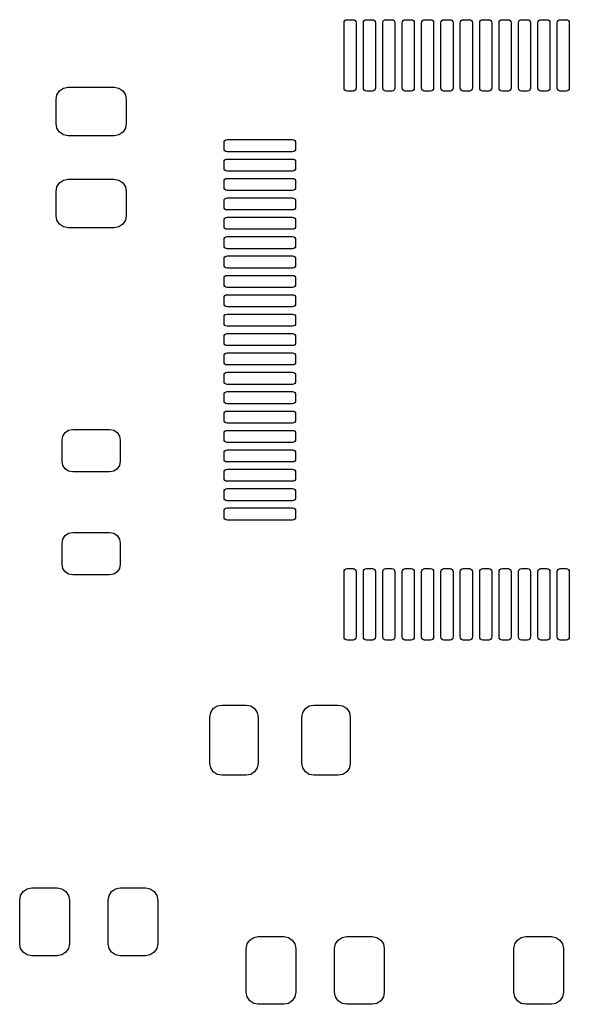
# Model space of a CAD drawing. Extents: x 44 to 145, y -86 to -26.
# Tile 3 of 10: x 84 to 96, y -83 to -63. Entities that reach past the tile are written whole.
import ezdxf

# ---------------------------------------------------------------- set-up
doc = ezdxf.new("R2010")
doc.units = 0
doc.layers.add('BLACK', color=7, linetype='CONTINUOUS')

msp = doc.modelspace()

# ---------------------------------------------------------------- linework, layer by layer
at = {"layer": 'BLACK', "linetype": 'CONTINUOUS'}
for p, q in [((91.071, -63.195651), (91.075758, -63.171733)), ((91.075758, -63.171733), (91.089306, -63.151457)), ((91.089306, -63.151457), (91.109582, -63.137909)), ((91.109582, -63.137909), (91.1335, -63.133151)), ((91.1335, -63.133151), (91.2585, -63.133151)), ((91.2585, -63.133151), (91.282418, -63.137909)), ((91.282418, -63.137909), (91.302694, -63.151457)), ((91.302694, -63.151457), (91.316242, -63.171733)), ((91.316242, -63.171733), (91.321, -63.195651)), ((91.471, -63.195651), (91.475758, -63.171733)), ((91.475758, -63.171733), (91.489306, -63.151457)), ((91.489306, -63.151457), (91.509582, -63.137909)), ((91.509582, -63.137909), (91.5335, -63.133151)), ((91.5335, -63.133151), (91.6585, -63.133151)), ((91.6585, -63.133151), (91.682418, -63.137909)), ((91.682418, -63.137909), (91.702694, -63.151457)), ((91.702694, -63.151457), (91.716242, -63.171733)), ((91.716242, -63.171733), (91.721, -63.195651)), ((91.871, -63.195651), (91.875758, -63.171733)), ((91.875758, -63.171733), (91.889306, -63.151457)), ((91.889306, -63.151457), (91.909582, -63.137909)), ((91.909582, -63.137909), (91.9335, -63.133151)), ((91.9335, -63.133151), (92.0585, -63.133151)), ((92.0585, -63.133151), (92.082418, -63.137909)), ((92.082418, -63.137909), (92.102694, -63.151457)), ((92.102694, -63.151457), (92.116242, -63.171733)), ((92.116242, -63.171733), (92.121, -63.195651)), ((92.271, -63.195651), (92.275758, -63.171733)), ((92.275758, -63.171733), (92.289306, -63.151457)), ((92.289306, -63.151457), (92.309582, -63.137909)), ((92.309582, -63.137909), (92.3335, -63.133151)), ((92.3335, -63.133151), (92.4585, -63.133151)), ((92.4585, -63.133151), (92.482418, -63.137909)), ((92.482418, -63.137909), (92.502694, -63.151457)), ((92.502694, -63.151457), (92.516242, -63.171733)), ((92.516242, -63.171733), (92.521, -63.195651)), ((92.671, -63.195651), (92.675758, -63.171733)), ((92.675758, -63.171733), (92.689306, -63.151457)), ((92.689306, -63.151457), (92.709582, -63.137909)), ((92.709582, -63.137909), (92.7335, -63.133151)), ((92.7335, -63.133151), (92.8585, -63.133151)), ((92.8585, -63.133151), (92.882418, -63.137909)), ((92.882418, -63.137909), (92.902694, -63.151457)), ((92.902694, -63.151457), (92.916242, -63.171733)), ((92.916242, -63.171733), (92.921, -63.195651)), ((93.071, -63.195651), (93.075758, -63.171733)), ((93.075758, -63.171733), (93.089306, -63.151457)), ((93.089306, -63.151457), (93.109582, -63.137909)), ((93.109582, -63.137909), (93.1335, -63.133151)), ((93.1335, -63.133151), (93.2585, -63.133151)), ((93.2585, -63.133151), (93.282418, -63.137909)), ((93.282418, -63.137909), (93.302694, -63.151457)), ((93.302694, -63.151457), (93.316242, -63.171733)), ((93.316242, -63.171733), (93.321, -63.195651)), ((93.471, -63.195651), (93.475758, -63.171733)), ((93.475758, -63.171733), (93.489306, -63.151457)), ((93.489306, -63.151457), (93.509582, -63.137909)), ((93.509582, -63.137909), (93.5335, -63.133151)), ((93.5335, -63.133151), (93.6585, -63.133151)), ((93.6585, -63.133151), (93.682418, -63.137909)), ((93.682418, -63.137909), (93.702694, -63.151457)), ((93.702694, -63.151457), (93.716242, -63.171733)), ((93.716242, -63.171733), (93.721, -63.195651)), ((93.871, -63.195651), (93.875758, -63.171733)), ((93.875758, -63.171733), (93.889306, -63.151457)), ((93.889306, -63.151457), (93.909582, -63.137909)), ((93.909582, -63.137909), (93.9335, -63.133151)), ((93.9335, -63.133151), (94.0585, -63.133151)), ((94.0585, -63.133151), (94.082418, -63.137909)), ((94.082418, -63.137909), (94.102694, -63.151457)), ((94.102694, -63.151457), (94.116242, -63.171733)), ((94.116242, -63.171733), (94.121, -63.195651)), ((94.271, -63.195651), (94.275758, -63.171733)), ((94.275758, -63.171733), (94.289306, -63.151457)), ((94.289306, -63.151457), (94.309582, -63.137909)), ((94.309582, -63.137909), (94.3335, -63.133151)), ((94.3335, -63.133151), (94.4585, -63.133151)), ((94.4585, -63.133151), (94.482418, -63.137909)), ((94.482418, -63.137909), (94.502694, -63.151457)), ((94.502694, -63.151457), (94.516242, -63.171733)), ((94.516242, -63.171733), (94.521, -63.195651)), ((94.671, -63.195651), (94.675758, -63.171733)), ((94.675758, -63.171733), (94.689306, -63.151457)), ((94.689306, -63.151457), (94.709582, -63.137909)), ((94.709582, -63.137909), (94.7335, -63.133151)), ((94.7335, -63.133151), (94.8585, -63.133151)), ((94.8585, -63.133151), (94.882418, -63.137909)), ((94.882418, -63.137909), (94.902694, -63.151457)), ((94.902694, -63.151457), (94.916242, -63.171733)), ((94.916242, -63.171733), (94.921, -63.195651)), ((95.071, -63.195651), (95.075758, -63.171733)), ((95.075758, -63.171733), (95.089306, -63.151457)), ((95.089306, -63.151457), (95.109582, -63.137909)), ((95.109582, -63.137909), (95.1335, -63.133151)), ((95.1335, -63.133151), (95.2585, -63.133151)), ((95.2585, -63.133151), (95.282418, -63.137909)), ((95.282418, -63.137909), (95.302694, -63.151457)), ((95.302694, -63.151457), (95.316242, -63.171733)), ((95.316242, -63.171733), (95.321, -63.195651)), ((95.471, -63.195651), (95.475758, -63.171733)), ((95.475758, -63.171733), (95.489306, -63.151457)), ((95.489306, -63.151457), (95.509582, -63.137909)), ((95.509582, -63.137909), (95.5335, -63.133151)), ((95.5335, -63.133151), (95.6585, -63.133151)), ((95.6585, -63.133151), (95.682418, -63.137909)), ((95.682418, -63.137909), (95.702694, -63.151457)), ((95.702694, -63.151457), (95.716242, -63.171733)), ((95.716242, -63.171733), (95.721, -63.195651)), ((91.071, -64.545651), (91.071, -63.195651)), ((91.321, -63.195651), (91.321, -64.545651)), ((91.471, -64.545651), (91.471, -63.195651)), ((91.721, -63.195651), (91.721, -64.545651)), ((91.871, -64.545651), (91.871, -63.195651)), ((92.121, -63.195651), (92.121, -64.545651)), ((92.271, -64.545651), (92.271, -63.195651)), ((92.521, -63.195651), (92.521, -64.545651)), ((92.671, -64.545651), (92.671, -63.195651)), ((92.921, -63.195651), (92.921, -64.545651)), ((93.071, -64.545651), (93.071, -63.195651)), ((93.321, -63.195651), (93.321, -64.545651)), ((93.471, -64.545651), (93.471, -63.195651)), ((93.721, -63.195651), (93.721, -64.545651)), ((93.871, -64.545651), (93.871, -63.195651)), ((94.121, -63.195651), (94.121, -64.545651)), ((94.271, -64.545651), (94.271, -63.195651)), ((94.521, -63.195651), (94.521, -64.545651)), ((94.671, -64.545651), (94.671, -63.195651)), ((94.921, -63.195651), (94.921, -64.545651)), ((95.071, -64.545651), (95.071, -63.195651)), ((95.321, -63.195651), (95.321, -64.545651)), ((95.471, -64.545651), (95.471, -63.195651)), ((95.721, -63.195651), (95.721, -64.545651)), ((85.14603, -64.68148), (85.200223, -64.600374)), ((85.200223, -64.600374), (85.281329, -64.546181)), ((85.281329, -64.546181), (85.377, -64.527151)), ((85.377, -64.527151), (86.327, -64.527151)), ((86.327, -64.527151), (86.422671, -64.546181)), ((86.422671, -64.546181), (86.503777, -64.600374)), ((86.503777, -64.600374), (86.55797, -64.68148)), ((91.075758, -64.569569), (91.071, -64.545651)), ((91.089306, -64.589845), (91.075758, -64.569569)), ((91.109582, -64.603393), (91.089306, -64.589845)), ((91.1335, -64.608151), (91.109582, -64.603393)), ((91.282418, -64.603393), (91.2585, -64.608151)), ((91.302694, -64.589845), (91.282418, -64.603393)), ((91.316242, -64.569569), (91.302694, -64.589845)), ((91.321, -64.545651), (91.316242, -64.569569)), ((91.475758, -64.569569), (91.471, -64.545651)), ((91.489306, -64.589845), (91.475758, -64.569569)), ((91.509582, -64.603393), (91.489306, -64.589845)), ((91.5335, -64.608151), (91.509582, -64.603393)), ((91.682418, -64.603393), (91.6585, -64.608151)), ((91.702694, -64.589845), (91.682418, -64.603393)), ((91.716242, -64.569569), (91.702694, -64.589845)), ((91.721, -64.545651), (91.716242, -64.569569)), ((91.875758, -64.569569), (91.871, -64.545651)), ((91.889306, -64.589845), (91.875758, -64.569569)), ((91.909582, -64.603393), (91.889306, -64.589845)), ((91.9335, -64.608151), (91.909582, -64.603393)), ((92.082418, -64.603393), (92.0585, -64.608151)), ((92.102694, -64.589845), (92.082418, -64.603393)), ((92.116242, -64.569569), (92.102694, -64.589845)), ((92.121, -64.545651), (92.116242, -64.569569)), ((92.275758, -64.569569), (92.271, -64.545651)), ((92.289306, -64.589845), (92.275758, -64.569569)), ((92.309582, -64.603393), (92.289306, -64.589845)), ((92.3335, -64.608151), (92.309582, -64.603393)), ((92.482418, -64.603393), (92.4585, -64.608151)), ((92.502694, -64.589845), (92.482418, -64.603393)), ((92.516242, -64.569569), (92.502694, -64.589845)), ((92.521, -64.545651), (92.516242, -64.569569)), ((92.675758, -64.569569), (92.671, -64.545651)), ((92.689306, -64.589845), (92.675758, -64.569569)), ((92.709582, -64.603393), (92.689306, -64.589845)), ((92.7335, -64.608151), (92.709582, -64.603393)), ((92.882418, -64.603393), (92.8585, -64.608151)), ((92.902694, -64.589845), (92.882418, -64.603393)), ((92.916242, -64.569569), (92.902694, -64.589845)), ((92.921, -64.545651), (92.916242, -64.569569)), ((93.075758, -64.569569), (93.071, -64.545651)), ((93.089306, -64.589845), (93.075758, -64.569569)), ((93.109582, -64.603393), (93.089306, -64.589845)), ((93.1335, -64.608151), (93.109582, -64.603393)), ((93.282418, -64.603393), (93.2585, -64.608151)), ((93.302694, -64.589845), (93.282418, -64.603393)), ((93.316242, -64.569569), (93.302694, -64.589845)), ((93.321, -64.545651), (93.316242, -64.569569)), ((93.475758, -64.569569), (93.471, -64.545651)), ((93.489306, -64.589845), (93.475758, -64.569569)), ((93.509582, -64.603393), (93.489306, -64.589845)), ((93.5335, -64.608151), (93.509582, -64.603393)), ((93.682418, -64.603393), (93.6585, -64.608151)), ((93.702694, -64.589845), (93.682418, -64.603393)), ((93.716242, -64.569569), (93.702694, -64.589845)), ((93.721, -64.545651), (93.716242, -64.569569)), ((93.875758, -64.569569), (93.871, -64.545651)), ((93.889306, -64.589845), (93.875758, -64.569569)), ((93.909582, -64.603393), (93.889306, -64.589845)), ((93.9335, -64.608151), (93.909582, -64.603393)), ((94.082418, -64.603393), (94.0585, -64.608151)), ((94.102694, -64.589845), (94.082418, -64.603393)), ((94.116242, -64.569569), (94.102694, -64.589845)), ((94.121, -64.545651), (94.116242, -64.569569)), ((94.275758, -64.569569), (94.271, -64.545651)), ((94.289306, -64.589845), (94.275758, -64.569569)), ((94.309582, -64.603393), (94.289306, -64.589845)), ((94.3335, -64.608151), (94.309582, -64.603393)), ((94.482418, -64.603393), (94.4585, -64.608151)), ((94.502694, -64.589845), (94.482418, -64.603393)), ((94.516242, -64.569569), (94.502694, -64.589845)), ((94.521, -64.545651), (94.516242, -64.569569)), ((94.675758, -64.569569), (94.671, -64.545651)), ((94.689306, -64.589845), (94.675758, -64.569569)), ((94.709582, -64.603393), (94.689306, -64.589845)), ((94.7335, -64.608151), (94.709582, -64.603393)), ((94.882418, -64.603393), (94.8585, -64.608151)), ((94.902694, -64.589845), (94.882418, -64.603393)), ((94.916242, -64.569569), (94.902694, -64.589845)), ((94.921, -64.545651), (94.916242, -64.569569)), ((95.075758, -64.569569), (95.071, -64.545651)), ((95.089306, -64.589845), (95.075758, -64.569569)), ((95.109582, -64.603393), (95.089306, -64.589845)), ((95.1335, -64.608151), (95.109582, -64.603393)), ((95.282418, -64.603393), (95.2585, -64.608151)), ((95.302694, -64.589845), (95.282418, -64.603393)), ((95.316242, -64.569569), (95.302694, -64.589845)), ((95.321, -64.545651), (95.316242, -64.569569)), ((95.475758, -64.569569), (95.471, -64.545651)), ((95.489306, -64.589845), (95.475758, -64.569569)), ((95.509582, -64.603393), (95.489306, -64.589845)), ((95.5335, -64.608151), (95.509582, -64.603393)), ((95.682418, -64.603393), (95.6585, -64.608151)), ((95.702694, -64.589845), (95.682418, -64.603393)), ((95.716242, -64.569569), (95.702694, -64.589845)), ((95.721, -64.545651), (95.716242, -64.569569)), ((85.127, -64.777151), (85.14603, -64.68148)), ((85.127, -65.277151), (85.127, -64.777151)), ((86.55797, -64.68148), (86.577, -64.777151)), ((86.577, -64.777151), (86.577, -65.277151)), ((91.2585, -64.608151), (91.1335, -64.608151)), ((91.6585, -64.608151), (91.5335, -64.608151)), ((92.0585, -64.608151), (91.9335, -64.608151)), ((92.4585, -64.608151), (92.3335, -64.608151)), ((92.8585, -64.608151), (92.7335, -64.608151)), ((93.2585, -64.608151), (93.1335, -64.608151)), ((93.6585, -64.608151), (93.5335, -64.608151)), ((94.0585, -64.608151), (93.9335, -64.608151)), ((94.4585, -64.608151), (94.3335, -64.608151)), ((94.8585, -64.608151), (94.7335, -64.608151)), ((95.2585, -64.608151), (95.1335, -64.608151)), ((95.6585, -64.608151), (95.5335, -64.608151)), ((85.14603, -65.372822), (85.127, -65.277151)), ((85.200223, -65.453928), (85.14603, -65.372822)), ((86.55797, -65.372822), (86.503777, -65.453928)), ((86.577, -65.277151), (86.55797, -65.372822)), ((85.281329, -65.508121), (85.200223, -65.453928)), ((85.377, -65.527151), (85.281329, -65.508121)), ((86.327, -65.527151), (85.377, -65.527151)), ((86.422671, -65.508121), (86.327, -65.527151)), ((86.503777, -65.453928), (86.422671, -65.508121)), ((88.614306, -65.626457), (88.634582, -65.612909)), ((88.634582, -65.612909), (88.6585, -65.608151)), ((88.6585, -65.608151), (90.0085, -65.608151)), ((90.0085, -65.608151), (90.032418, -65.612909)), ((90.032418, -65.612909), (90.052694, -65.626457)), ((88.596, -65.670651), (88.600758, -65.646733)), ((88.596, -65.795651), (88.596, -65.670651)), ((88.600758, -65.819569), (88.596, -65.795651)), ((88.600758, -65.646733), (88.614306, -65.626457)), ((88.614306, -65.839845), (88.600758, -65.819569)), ((90.052694, -65.626457), (90.066242, -65.646733)), ((90.066242, -65.819569), (90.052694, -65.839845)), ((90.066242, -65.646733), (90.071, -65.670651)), ((90.071, -65.795651), (90.066242, -65.819569)), ((90.071, -65.670651), (90.071, -65.795651)), ((88.600758, -66.046733), (88.614306, -66.026457)), ((88.634582, -65.853393), (88.614306, -65.839845)), ((88.614306, -66.026457), (88.634582, -66.012909)), ((88.6585, -65.858151), (88.634582, -65.853393)), ((88.634582, -66.012909), (88.6585, -66.008151)), ((90.0085, -65.858151), (88.6585, -65.858151)), ((88.6585, -66.008151), (90.0085, -66.008151)), ((90.032418, -65.853393), (90.0085, -65.858151)), ((90.0085, -66.008151), (90.032418, -66.012909)), ((90.052694, -65.839845), (90.032418, -65.853393)), ((90.032418, -66.012909), (90.052694, -66.026457)), ((90.052694, -66.026457), (90.066242, -66.046733)), ((88.596, -66.070651), (88.600758, -66.046733)), ((88.596, -66.195651), (88.596, -66.070651)), ((88.600758, -66.219569), (88.596, -66.195651)), ((88.614306, -66.239845), (88.600758, -66.219569)), ((90.066242, -66.219569), (90.052694, -66.239845)), ((90.066242, -66.046733), (90.071, -66.070651)), ((90.071, -66.195651), (90.066242, -66.219569)), ((90.071, -66.070651), (90.071, -66.195651)), ((85.281329, -66.446181), (85.377, -66.427151)), ((85.377, -66.427151), (86.327, -66.427151)), ((86.327, -66.427151), (86.422671, -66.446181)), ((88.600758, -66.446733), (88.614306, -66.426457)), ((88.634582, -66.253393), (88.614306, -66.239845)), ((88.614306, -66.426457), (88.634582, -66.412909)), ((88.6585, -66.258151), (88.634582, -66.253393)), ((88.634582, -66.412909), (88.6585, -66.408151)), ((90.0085, -66.258151), (88.6585, -66.258151)), ((88.6585, -66.408151), (90.0085, -66.408151)), ((90.032418, -66.253393), (90.0085, -66.258151)), ((90.0085, -66.408151), (90.032418, -66.412909)), ((90.052694, -66.239845), (90.032418, -66.253393)), ((90.032418, -66.412909), (90.052694, -66.426457)), ((90.052694, -66.426457), (90.066242, -66.446733)), ((85.127, -66.677151), (85.14603, -66.58148)), ((85.14603, -66.58148), (85.200223, -66.500374)), ((85.200223, -66.500374), (85.281329, -66.446181)), ((86.422671, -66.446181), (86.503777, -66.500374)), ((86.503777, -66.500374), (86.55797, -66.58148)), ((86.55797, -66.58148), (86.577, -66.677151)), ((88.596, -66.470651), (88.600758, -66.446733)), ((88.596, -66.595651), (88.596, -66.470651)), ((88.600758, -66.619569), (88.596, -66.595651)), ((88.614306, -66.639845), (88.600758, -66.619569)), ((90.066242, -66.619569), (90.052694, -66.639845)), ((90.066242, -66.446733), (90.071, -66.470651)), ((90.071, -66.595651), (90.066242, -66.619569)), ((90.071, -66.470651), (90.071, -66.595651)), ((85.127, -67.177151), (85.127, -66.677151)), ((86.577, -66.677151), (86.577, -67.177151)), ((88.600758, -66.846733), (88.614306, -66.826457)), ((88.634582, -66.653393), (88.614306, -66.639845)), ((88.614306, -66.826457), (88.634582, -66.812909)), ((88.6585, -66.658151), (88.634582, -66.653393)), ((88.634582, -66.812909), (88.6585, -66.808151)), ((90.0085, -66.658151), (88.6585, -66.658151)), ((88.6585, -66.808151), (90.0085, -66.808151)), ((90.032418, -66.653393), (90.0085, -66.658151)), ((90.0085, -66.808151), (90.032418, -66.812909)), ((90.052694, -66.639845), (90.032418, -66.653393)), ((90.032418, -66.812909), (90.052694, -66.826457)), ((90.052694, -66.826457), (90.066242, -66.846733)), ((88.596, -66.870651), (88.600758, -66.846733)), ((88.596, -66.995651), (88.596, -66.870651)), ((88.600758, -67.019569), (88.596, -66.995651)), ((88.614306, -67.039845), (88.600758, -67.019569)), ((88.634582, -67.053393), (88.614306, -67.039845)), ((90.052694, -67.039845), (90.032418, -67.053393)), ((90.066242, -67.019569), (90.052694, -67.039845)), ((90.066242, -66.846733), (90.071, -66.870651)), ((90.071, -66.995651), (90.066242, -67.019569)), ((90.071, -66.870651), (90.071, -66.995651)), ((85.14603, -67.272822), (85.127, -67.177151)), ((86.577, -67.177151), (86.55797, -67.272822)), ((88.596, -67.270651), (88.600758, -67.246733)), ((88.600758, -67.246733), (88.614306, -67.226457)), ((88.614306, -67.226457), (88.634582, -67.212909)), ((88.6585, -67.058151), (88.634582, -67.053393)), ((88.634582, -67.212909), (88.6585, -67.208151)), ((90.0085, -67.058151), (88.6585, -67.058151)), ((88.6585, -67.208151), (90.0085, -67.208151)), ((90.032418, -67.053393), (90.0085, -67.058151)), ((90.0085, -67.208151), (90.032418, -67.212909)), ((90.032418, -67.212909), (90.052694, -67.226457)), ((90.052694, -67.226457), (90.066242, -67.246733)), ((90.066242, -67.246733), (90.071, -67.270651)), ((85.200223, -67.353928), (85.14603, -67.272822)), ((85.281329, -67.408121), (85.200223, -67.353928)), ((85.377, -67.427151), (85.281329, -67.408121)), ((86.327, -67.427151), (85.377, -67.427151)), ((86.422671, -67.408121), (86.327, -67.427151)), ((86.503777, -67.353928), (86.422671, -67.408121)), ((86.55797, -67.272822), (86.503777, -67.353928)), ((88.596, -67.395651), (88.596, -67.270651)), ((88.600758, -67.419569), (88.596, -67.395651)), ((88.614306, -67.439845), (88.600758, -67.419569)), ((88.634582, -67.453393), (88.614306, -67.439845)), ((90.052694, -67.439845), (90.032418, -67.453393)), ((90.066242, -67.419569), (90.052694, -67.439845)), ((90.071, -67.395651), (90.066242, -67.419569)), ((90.071, -67.270651), (90.071, -67.395651)), ((88.596, -67.670651), (88.600758, -67.646733)), ((88.600758, -67.646733), (88.614306, -67.626457)), ((88.614306, -67.626457), (88.634582, -67.612909)), ((88.6585, -67.458151), (88.634582, -67.453393)), ((88.634582, -67.612909), (88.6585, -67.608151)), ((90.0085, -67.458151), (88.6585, -67.458151)), ((88.6585, -67.608151), (90.0085, -67.608151)), ((90.032418, -67.453393), (90.0085, -67.458151)), ((90.0085, -67.608151), (90.032418, -67.612909)), ((90.032418, -67.612909), (90.052694, -67.626457)), ((90.052694, -67.626457), (90.066242, -67.646733)), ((90.066242, -67.646733), (90.071, -67.670651)), ((88.596, -67.795651), (88.596, -67.670651)), ((88.600758, -67.819569), (88.596, -67.795651)), ((88.614306, -67.839845), (88.600758, -67.819569)), ((88.634582, -67.853393), (88.614306, -67.839845)), ((88.6585, -67.858151), (88.634582, -67.853393)), ((90.0085, -67.858151), (88.6585, -67.858151)), ((90.032418, -67.853393), (90.0085, -67.858151)), ((90.052694, -67.839845), (90.032418, -67.853393)), ((90.066242, -67.819569), (90.052694, -67.839845)), ((90.071, -67.795651), (90.066242, -67.819569)), ((90.071, -67.670651), (90.071, -67.795651)), ((88.596, -68.070651), (88.600758, -68.046733)), ((88.600758, -68.046733), (88.614306, -68.026457)), ((88.614306, -68.026457), (88.634582, -68.012909)), ((88.634582, -68.012909), (88.6585, -68.008151)), ((88.6585, -68.008151), (90.0085, -68.008151)), ((90.0085, -68.008151), (90.032418, -68.012909)), ((90.032418, -68.012909), (90.052694, -68.026457)), ((90.052694, -68.026457), (90.066242, -68.046733)), ((90.066242, -68.046733), (90.071, -68.070651)), ((88.596, -68.195651), (88.596, -68.070651)), ((88.600758, -68.219569), (88.596, -68.195651)), ((88.614306, -68.239845), (88.600758, -68.219569)), ((88.634582, -68.253393), (88.614306, -68.239845)), ((88.6585, -68.258151), (88.634582, -68.253393)), ((90.0085, -68.258151), (88.6585, -68.258151)), ((90.032418, -68.253393), (90.0085, -68.258151)), ((90.052694, -68.239845), (90.032418, -68.253393)), ((90.066242, -68.219569), (90.052694, -68.239845)), ((90.071, -68.195651), (90.066242, -68.219569)), ((90.071, -68.070651), (90.071, -68.195651)), ((88.596, -68.470651), (88.600758, -68.446733)), ((88.600758, -68.446733), (88.614306, -68.426457)), ((88.614306, -68.426457), (88.634582, -68.412909)), ((88.634582, -68.412909), (88.6585, -68.408151)), ((88.6585, -68.408151), (90.0085, -68.408151)), ((90.0085, -68.408151), (90.032418, -68.412909)), ((90.032418, -68.412909), (90.052694, -68.426457)), ((90.052694, -68.426457), (90.066242, -68.446733)), ((90.066242, -68.446733), (90.071, -68.470651)), ((88.596, -68.595651), (88.596, -68.470651)), ((88.600758, -68.619569), (88.596, -68.595651)), ((88.614306, -68.639845), (88.600758, -68.619569)), ((88.634582, -68.653393), (88.614306, -68.639845)), ((88.6585, -68.658151), (88.634582, -68.653393)), ((90.0085, -68.658151), (88.6585, -68.658151)), ((90.032418, -68.653393), (90.0085, -68.658151)), ((90.052694, -68.639845), (90.032418, -68.653393)), ((90.066242, -68.619569), (90.052694, -68.639845)), ((90.071, -68.595651), (90.066242, -68.619569)), ((90.071, -68.470651), (90.071, -68.595651)), ((88.596, -68.870651), (88.600758, -68.846733)), ((88.596, -68.995651), (88.596, -68.870651)), ((88.600758, -68.846733), (88.614306, -68.826457)), ((88.614306, -68.826457), (88.634582, -68.812909)), ((88.634582, -68.812909), (88.6585, -68.808151)), ((88.6585, -68.808151), (90.0085, -68.808151)), ((90.0085, -68.808151), (90.032418, -68.812909)), ((90.032418, -68.812909), (90.052694, -68.826457)), ((90.052694, -68.826457), (90.066242, -68.846733)), ((90.066242, -68.846733), (90.071, -68.870651)), ((90.071, -68.870651), (90.071, -68.995651)), ((88.600758, -69.019569), (88.596, -68.995651)), ((88.614306, -69.039845), (88.600758, -69.019569)), ((88.634582, -69.053393), (88.614306, -69.039845)), ((88.6585, -69.058151), (88.634582, -69.053393)), ((90.0085, -69.058151), (88.6585, -69.058151)), ((90.032418, -69.053393), (90.0085, -69.058151)), ((90.052694, -69.039845), (90.032418, -69.053393)), ((90.066242, -69.019569), (90.052694, -69.039845)), ((90.071, -68.995651), (90.066242, -69.019569)), ((88.596, -69.270651), (88.600758, -69.246733)), ((88.596, -69.395651), (88.596, -69.270651)), ((88.600758, -69.246733), (88.614306, -69.226457)), ((88.614306, -69.226457), (88.634582, -69.212909)), ((88.634582, -69.212909), (88.6585, -69.208151)), ((88.6585, -69.208151), (90.0085, -69.208151)), ((90.0085, -69.208151), (90.032418, -69.212909)), ((90.032418, -69.212909), (90.052694, -69.226457)), ((90.052694, -69.226457), (90.066242, -69.246733)), ((90.066242, -69.246733), (90.071, -69.270651)), ((90.071, -69.270651), (90.071, -69.395651)), ((88.600758, -69.419569), (88.596, -69.395651)), ((88.614306, -69.439845), (88.600758, -69.419569)), ((88.634582, -69.453393), (88.614306, -69.439845)), ((88.6585, -69.458151), (88.634582, -69.453393)), ((90.0085, -69.458151), (88.6585, -69.458151)), ((90.032418, -69.453393), (90.0085, -69.458151)), ((90.052694, -69.439845), (90.032418, -69.453393)), ((90.066242, -69.419569), (90.052694, -69.439845)), ((90.071, -69.395651), (90.066242, -69.419569)), ((88.596, -69.670651), (88.600758, -69.646733)), ((88.596, -69.795651), (88.596, -69.670651)), ((88.600758, -69.646733), (88.614306, -69.626457)), ((88.614306, -69.626457), (88.634582, -69.612909)), ((88.634582, -69.612909), (88.6585, -69.608151)), ((88.6585, -69.608151), (90.0085, -69.608151)), ((90.0085, -69.608151), (90.032418, -69.612909)), ((90.032418, -69.612909), (90.052694, -69.626457)), ((90.052694, -69.626457), (90.066242, -69.646733)), ((90.066242, -69.646733), (90.071, -69.670651)), ((90.071, -69.670651), (90.071, -69.795651)), ((88.600758, -69.819569), (88.596, -69.795651)), ((88.614306, -69.839845), (88.600758, -69.819569)), ((88.634582, -69.853393), (88.614306, -69.839845)), ((88.6585, -69.858151), (88.634582, -69.853393)), ((90.0085, -69.858151), (88.6585, -69.858151)), ((90.032418, -69.853393), (90.0085, -69.858151)), ((90.052694, -69.839845), (90.032418, -69.853393)), ((90.066242, -69.819569), (90.052694, -69.839845)), ((90.071, -69.795651), (90.066242, -69.819569)), ((88.596, -70.070651), (88.600758, -70.046733)), ((88.596, -70.195651), (88.596, -70.070651)), ((88.600758, -70.046733), (88.614306, -70.026457)), ((88.614306, -70.026457), (88.634582, -70.012909)), ((88.634582, -70.012909), (88.6585, -70.008151)), ((88.6585, -70.008151), (90.0085, -70.008151)), ((90.0085, -70.008151), (90.032418, -70.012909)), ((90.032418, -70.012909), (90.052694, -70.026457)), ((90.052694, -70.026457), (90.066242, -70.046733)), ((90.066242, -70.046733), (90.071, -70.070651)), ((90.071, -70.070651), (90.071, -70.195651)), ((88.600758, -70.219569), (88.596, -70.195651)), ((88.614306, -70.239845), (88.600758, -70.219569)), ((88.634582, -70.253393), (88.614306, -70.239845)), ((88.6585, -70.258151), (88.634582, -70.253393)), ((90.0085, -70.258151), (88.6585, -70.258151)), ((90.032418, -70.253393), (90.0085, -70.258151)), ((90.052694, -70.239845), (90.032418, -70.253393)), ((90.066242, -70.219569), (90.052694, -70.239845)), ((90.071, -70.195651), (90.066242, -70.219569)), ((88.596, -70.470651), (88.600758, -70.446733)), ((88.596, -70.595651), (88.596, -70.470651)), ((88.600758, -70.446733), (88.614306, -70.426457)), ((88.614306, -70.426457), (88.634582, -70.412909)), ((88.634582, -70.412909), (88.6585, -70.408151)), ((88.6585, -70.408151), (90.0085, -70.408151)), ((90.0085, -70.408151), (90.032418, -70.412909)), ((90.032418, -70.412909), (90.052694, -70.426457)), ((90.052694, -70.426457), (90.066242, -70.446733)), ((90.066242, -70.446733), (90.071, -70.470651)), ((90.071, -70.470651), (90.071, -70.595651)), ((88.600758, -70.619569), (88.596, -70.595651)), ((88.614306, -70.639845), (88.600758, -70.619569)), ((88.634582, -70.653393), (88.614306, -70.639845)), ((88.6585, -70.658151), (88.634582, -70.653393)), ((90.0085, -70.658151), (88.6585, -70.658151)), ((90.032418, -70.653393), (90.0085, -70.658151)), ((90.052694, -70.639845), (90.032418, -70.653393)), ((90.066242, -70.619569), (90.052694, -70.639845)), ((90.071, -70.595651), (90.066242, -70.619569)), ((88.596, -70.870651), (88.600758, -70.846733)), ((88.596, -70.995651), (88.596, -70.870651)), ((88.600758, -70.846733), (88.614306, -70.826457)), ((88.614306, -70.826457), (88.634582, -70.812909)), ((88.634582, -70.812909), (88.6585, -70.808151)), ((88.6585, -70.808151), (90.0085, -70.808151)), ((90.0085, -70.808151), (90.032418, -70.812909)), ((90.032418, -70.812909), (90.052694, -70.826457)), ((90.052694, -70.826457), (90.066242, -70.846733)), ((90.066242, -70.846733), (90.071, -70.870651)), ((90.071, -70.870651), (90.071, -70.995651)), ((88.600758, -71.019569), (88.596, -70.995651)), ((88.614306, -71.039845), (88.600758, -71.019569)), ((88.634582, -71.053393), (88.614306, -71.039845)), ((88.6585, -71.058151), (88.634582, -71.053393)), ((90.0085, -71.058151), (88.6585, -71.058151)), ((90.032418, -71.053393), (90.0085, -71.058151)), ((90.052694, -71.039845), (90.032418, -71.053393)), ((90.066242, -71.019569), (90.052694, -71.039845)), ((90.071, -70.995651), (90.066242, -71.019569)), ((88.596, -71.270651), (88.600758, -71.246733)), ((88.596, -71.395651), (88.596, -71.270651)), ((88.600758, -71.246733), (88.614306, -71.226457)), ((88.614306, -71.226457), (88.634582, -71.212909)), ((88.634582, -71.212909), (88.6585, -71.208151)), ((88.6585, -71.208151), (90.0085, -71.208151)), ((90.0085, -71.208151), (90.032418, -71.212909)), ((90.032418, -71.212909), (90.052694, -71.226457)), ((90.052694, -71.226457), (90.066242, -71.246733)), ((90.066242, -71.246733), (90.071, -71.270651)), ((90.071, -71.270651), (90.071, -71.395651)), ((88.600758, -71.419569), (88.596, -71.395651)), ((88.614306, -71.439845), (88.600758, -71.419569)), ((88.634582, -71.453393), (88.614306, -71.439845)), ((88.6585, -71.458151), (88.634582, -71.453393)), ((90.0085, -71.458151), (88.6585, -71.458151)), ((90.032418, -71.453393), (90.0085, -71.458151)), ((90.052694, -71.439845), (90.032418, -71.453393)), ((90.066242, -71.419569), (90.052694, -71.439845)), ((90.071, -71.395651), (90.066242, -71.419569)), ((85.268651, -71.724189), (85.31607, -71.653221)), ((85.31607, -71.653221), (85.387038, -71.605802)), ((85.387038, -71.605802), (85.47075, -71.589151)), ((85.47075, -71.589151), (86.23325, -71.589151)), ((86.23325, -71.589151), (86.316962, -71.605802)), ((86.316962, -71.605802), (86.38793, -71.653221)), ((86.38793, -71.653221), (86.435349, -71.724189)), ((88.596, -71.670651), (88.600758, -71.646733)), ((88.596, -71.795651), (88.596, -71.670651)), ((88.600758, -71.646733), (88.614306, -71.626457)), ((88.614306, -71.626457), (88.634582, -71.612909)), ((88.634582, -71.612909), (88.6585, -71.608151)), ((88.6585, -71.608151), (90.0085, -71.608151)), ((90.0085, -71.608151), (90.032418, -71.612909)), ((90.032418, -71.612909), (90.052694, -71.626457)), ((90.052694, -71.626457), (90.066242, -71.646733)), ((90.066242, -71.646733), (90.071, -71.670651)), ((90.071, -71.670651), (90.071, -71.795651)), ((85.252, -71.807901), (85.268651, -71.724189)), ((85.252, -72.245401), (85.252, -71.807901)), ((86.435349, -71.724189), (86.452, -71.807901)), ((86.452, -71.807901), (86.452, -72.245401)), ((88.600758, -71.819569), (88.596, -71.795651)), ((88.614306, -71.839845), (88.600758, -71.819569)), ((88.634582, -71.853393), (88.614306, -71.839845)), ((88.6585, -71.858151), (88.634582, -71.853393)), ((90.0085, -71.858151), (88.6585, -71.858151)), ((90.032418, -71.853393), (90.0085, -71.858151)), ((90.052694, -71.839845), (90.032418, -71.853393)), ((90.066242, -71.819569), (90.052694, -71.839845)), ((90.071, -71.795651), (90.066242, -71.819569)), ((88.596, -72.070651), (88.600758, -72.046733)), ((88.596, -72.195651), (88.596, -72.070651)), ((88.600758, -72.046733), (88.614306, -72.026457)), ((88.614306, -72.026457), (88.634582, -72.012909)), ((88.634582, -72.012909), (88.6585, -72.008151)), ((88.6585, -72.008151), (90.0085, -72.008151)), ((90.0085, -72.008151), (90.032418, -72.012909)), ((90.032418, -72.012909), (90.052694, -72.026457)), ((90.052694, -72.026457), (90.066242, -72.046733)), ((90.066242, -72.046733), (90.071, -72.070651)), ((90.071, -72.070651), (90.071, -72.195651)), ((85.268651, -72.329113), (85.252, -72.245401)), ((86.452, -72.245401), (86.435349, -72.329113)), ((88.600758, -72.219569), (88.596, -72.195651)), ((88.614306, -72.239845), (88.600758, -72.219569)), ((88.634582, -72.253393), (88.614306, -72.239845)), ((88.6585, -72.258151), (88.634582, -72.253393)), ((90.0085, -72.258151), (88.6585, -72.258151)), ((90.032418, -72.253393), (90.0085, -72.258151)), ((90.052694, -72.239845), (90.032418, -72.253393)), ((90.066242, -72.219569), (90.052694, -72.239845)), ((90.071, -72.195651), (90.066242, -72.219569)), ((85.31607, -72.400081), (85.268651, -72.329113)), ((85.387038, -72.4475), (85.31607, -72.400081)), ((85.47075, -72.464151), (85.387038, -72.4475)), ((86.23325, -72.464151), (85.47075, -72.464151)), ((86.316962, -72.4475), (86.23325, -72.464151)), ((86.38793, -72.400081), (86.316962, -72.4475)), ((86.435349, -72.329113), (86.38793, -72.400081)), ((88.596, -72.470651), (88.600758, -72.446733)), ((88.596, -72.595651), (88.596, -72.470651)), ((88.600758, -72.446733), (88.614306, -72.426457)), ((88.614306, -72.426457), (88.634582, -72.412909)), ((88.634582, -72.412909), (88.6585, -72.408151)), ((88.6585, -72.408151), (90.0085, -72.408151)), ((90.0085, -72.408151), (90.032418, -72.412909)), ((90.032418, -72.412909), (90.052694, -72.426457)), ((90.052694, -72.426457), (90.066242, -72.446733)), ((90.066242, -72.446733), (90.071, -72.470651)), ((90.071, -72.470651), (90.071, -72.595651)), ((88.600758, -72.619569), (88.596, -72.595651)), ((88.614306, -72.639845), (88.600758, -72.619569)), ((88.634582, -72.653393), (88.614306, -72.639845)), ((88.6585, -72.658151), (88.634582, -72.653393)), ((90.0085, -72.658151), (88.6585, -72.658151)), ((90.032418, -72.653393), (90.0085, -72.658151)), ((90.052694, -72.639845), (90.032418, -72.653393)), ((90.066242, -72.619569), (90.052694, -72.639845)), ((90.071, -72.595651), (90.066242, -72.619569)), ((88.596, -72.870651), (88.600758, -72.846733)), ((88.596, -72.995651), (88.596, -72.870651)), ((88.600758, -72.846733), (88.614306, -72.826457)), ((88.614306, -72.826457), (88.634582, -72.812909)), ((88.634582, -72.812909), (88.6585, -72.808151)), ((88.6585, -72.808151), (90.0085, -72.808151)), ((90.0085, -72.808151), (90.032418, -72.812909)), ((90.032418, -72.812909), (90.052694, -72.826457)), ((90.052694, -72.826457), (90.066242, -72.846733)), ((90.066242, -72.846733), (90.071, -72.870651)), ((90.071, -72.870651), (90.071, -72.995651)), ((88.600758, -73.019569), (88.596, -72.995651)), ((88.614306, -73.039845), (88.600758, -73.019569)), ((88.634582, -73.053393), (88.614306, -73.039845)), ((88.6585, -73.058151), (88.634582, -73.053393)), ((90.0085, -73.058151), (88.6585, -73.058151)), ((90.032418, -73.053393), (90.0085, -73.058151)), ((90.052694, -73.039845), (90.032418, -73.053393)), ((90.066242, -73.019569), (90.052694, -73.039845)), ((90.071, -72.995651), (90.066242, -73.019569)), ((88.596, -73.270651), (88.600758, -73.246733)), ((88.596, -73.395651), (88.596, -73.270651)), ((88.600758, -73.246733), (88.614306, -73.226457)), ((88.614306, -73.226457), (88.634582, -73.212909)), ((88.634582, -73.212909), (88.6585, -73.208151)), ((88.6585, -73.208151), (90.0085, -73.208151)), ((90.0085, -73.208151), (90.032418, -73.212909)), ((90.032418, -73.212909), (90.052694, -73.226457)), ((90.052694, -73.226457), (90.066242, -73.246733)), ((90.066242, -73.246733), (90.071, -73.270651)), ((90.071, -73.270651), (90.071, -73.395651)), ((88.600758, -73.419569), (88.596, -73.395651)), ((88.614306, -73.439845), (88.600758, -73.419569)), ((88.634582, -73.453393), (88.614306, -73.439845)), ((88.6585, -73.458151), (88.634582, -73.453393)), ((90.0085, -73.458151), (88.6585, -73.458151)), ((90.032418, -73.453393), (90.0085, -73.458151)), ((90.052694, -73.439845), (90.032418, -73.453393)), ((90.066242, -73.419569), (90.052694, -73.439845)), ((90.071, -73.395651), (90.066242, -73.419569)), ((85.31607, -73.778221), (85.387038, -73.730802)), ((85.387038, -73.730802), (85.47075, -73.714151)), ((85.47075, -73.714151), (86.23325, -73.714151)), ((86.23325, -73.714151), (86.316962, -73.730802)), ((86.316962, -73.730802), (86.38793, -73.778221)), ((85.252, -73.932901), (85.268651, -73.849189)), ((85.252, -74.370401), (85.252, -73.932901)), ((85.268651, -73.849189), (85.31607, -73.778221)), ((86.38793, -73.778221), (86.435349, -73.849189)), ((86.435349, -73.849189), (86.452, -73.932901)), ((86.452, -73.932901), (86.452, -74.370401)), ((85.268651, -74.454113), (85.252, -74.370401)), ((85.31607, -74.525081), (85.268651, -74.454113)), ((85.387038, -74.5725), (85.31607, -74.525081)), ((86.38793, -74.525081), (86.316962, -74.5725)), ((86.435349, -74.454113), (86.38793, -74.525081)), ((86.452, -74.370401), (86.435349, -74.454113)), ((91.071, -74.520651), (91.075758, -74.496733)), ((91.071, -75.870651), (91.071, -74.520651)), ((91.075758, -74.496733), (91.089306, -74.476457)), ((91.089306, -74.476457), (91.109582, -74.462909)), ((91.109582, -74.462909), (91.1335, -74.458151)), ((91.1335, -74.458151), (91.2585, -74.458151)), ((91.2585, -74.458151), (91.282418, -74.462909)), ((91.282418, -74.462909), (91.302694, -74.476457)), ((91.302694, -74.476457), (91.316242, -74.496733)), ((91.316242, -74.496733), (91.321, -74.520651)), ((91.321, -74.520651), (91.321, -75.870651)), ((91.471, -74.520651), (91.475758, -74.496733)), ((91.471, -75.870651), (91.471, -74.520651)), ((91.475758, -74.496733), (91.489306, -74.476457)), ((91.489306, -74.476457), (91.509582, -74.462909)), ((91.509582, -74.462909), (91.5335, -74.458151)), ((91.5335, -74.458151), (91.6585, -74.458151)), ((91.6585, -74.458151), (91.682418, -74.462909)), ((91.682418, -74.462909), (91.702694, -74.476457)), ((91.702694, -74.476457), (91.716242, -74.496733)), ((91.716242, -74.496733), (91.721, -74.520651)), ((91.721, -74.520651), (91.721, -75.870651)), ((91.871, -74.520651), (91.875758, -74.496733)), ((91.871, -75.870651), (91.871, -74.520651)), ((91.875758, -74.496733), (91.889306, -74.476457)), ((91.889306, -74.476457), (91.909582, -74.462909)), ((91.909582, -74.462909), (91.9335, -74.458151)), ((91.9335, -74.458151), (92.0585, -74.458151)), ((92.0585, -74.458151), (92.082418, -74.462909)), ((92.082418, -74.462909), (92.102694, -74.476457)), ((92.102694, -74.476457), (92.116242, -74.496733)), ((92.116242, -74.496733), (92.121, -74.520651)), ((92.121, -74.520651), (92.121, -75.870651)), ((92.271, -74.520651), (92.275758, -74.496733)), ((92.271, -75.870651), (92.271, -74.520651)), ((92.275758, -74.496733), (92.289306, -74.476457)), ((92.289306, -74.476457), (92.309582, -74.462909)), ((92.309582, -74.462909), (92.3335, -74.458151)), ((92.3335, -74.458151), (92.4585, -74.458151)), ((92.4585, -74.458151), (92.482418, -74.462909)), ((92.482418, -74.462909), (92.502694, -74.476457)), ((92.502694, -74.476457), (92.516242, -74.496733)), ((92.516242, -74.496733), (92.521, -74.520651)), ((92.521, -74.520651), (92.521, -75.870651)), ((92.671, -74.520651), (92.675758, -74.496733)), ((92.671, -75.870651), (92.671, -74.520651)), ((92.675758, -74.496733), (92.689306, -74.476457)), ((92.689306, -74.476457), (92.709582, -74.462909)), ((92.709582, -74.462909), (92.7335, -74.458151)), ((92.7335, -74.458151), (92.8585, -74.458151)), ((92.8585, -74.458151), (92.882418, -74.462909)), ((92.882418, -74.462909), (92.902694, -74.476457)), ((92.902694, -74.476457), (92.916242, -74.496733)), ((92.916242, -74.496733), (92.921, -74.520651)), ((92.921, -74.520651), (92.921, -75.870651)), ((93.071, -74.520651), (93.075758, -74.496733)), ((93.071, -75.870651), (93.071, -74.520651)), ((93.075758, -74.496733), (93.089306, -74.476457)), ((93.089306, -74.476457), (93.109582, -74.462909)), ((93.109582, -74.462909), (93.1335, -74.458151)), ((93.1335, -74.458151), (93.2585, -74.458151)), ((93.2585, -74.458151), (93.282418, -74.462909)), ((93.282418, -74.462909), (93.302694, -74.476457)), ((93.302694, -74.476457), (93.316242, -74.496733)), ((93.316242, -74.496733), (93.321, -74.520651)), ((93.321, -74.520651), (93.321, -75.870651)), ((93.471, -74.520651), (93.475758, -74.496733)), ((93.471, -75.870651), (93.471, -74.520651)), ((93.475758, -74.496733), (93.489306, -74.476457)), ((93.489306, -74.476457), (93.509582, -74.462909)), ((93.509582, -74.462909), (93.5335, -74.458151)), ((93.5335, -74.458151), (93.6585, -74.458151)), ((93.6585, -74.458151), (93.682418, -74.462909)), ((93.682418, -74.462909), (93.702694, -74.476457)), ((93.702694, -74.476457), (93.716242, -74.496733)), ((93.716242, -74.496733), (93.721, -74.520651)), ((93.721, -74.520651), (93.721, -75.870651)), ((93.871, -74.520651), (93.875758, -74.496733)), ((93.871, -75.870651), (93.871, -74.520651)), ((93.875758, -74.496733), (93.889306, -74.476457)), ((93.889306, -74.476457), (93.909582, -74.462909)), ((93.909582, -74.462909), (93.9335, -74.458151)), ((93.9335, -74.458151), (94.0585, -74.458151)), ((94.0585, -74.458151), (94.082418, -74.462909)), ((94.082418, -74.462909), (94.102694, -74.476457)), ((94.102694, -74.476457), (94.116242, -74.496733)), ((94.116242, -74.496733), (94.121, -74.520651)), ((94.121, -74.520651), (94.121, -75.870651)), ((94.271, -74.520651), (94.275758, -74.496733)), ((94.271, -75.870651), (94.271, -74.520651)), ((94.275758, -74.496733), (94.289306, -74.476457)), ((94.289306, -74.476457), (94.309582, -74.462909)), ((94.309582, -74.462909), (94.3335, -74.458151)), ((94.3335, -74.458151), (94.4585, -74.458151)), ((94.4585, -74.458151), (94.482418, -74.462909)), ((94.482418, -74.462909), (94.502694, -74.476457)), ((94.502694, -74.476457), (94.516242, -74.496733)), ((94.516242, -74.496733), (94.521, -74.520651)), ((94.521, -74.520651), (94.521, -75.870651)), ((94.671, -74.520651), (94.675758, -74.496733)), ((94.671, -75.870651), (94.671, -74.520651)), ((94.675758, -74.496733), (94.689306, -74.476457)), ((94.689306, -74.476457), (94.709582, -74.462909)), ((94.709582, -74.462909), (94.7335, -74.458151)), ((94.7335, -74.458151), (94.8585, -74.458151)), ((94.8585, -74.458151), (94.882418, -74.462909)), ((94.882418, -74.462909), (94.902694, -74.476457)), ((94.902694, -74.476457), (94.916242, -74.496733)), ((94.916242, -74.496733), (94.921, -74.520651)), ((94.921, -74.520651), (94.921, -75.870651)), ((95.071, -74.520651), (95.075758, -74.496733)), ((95.071, -75.870651), (95.071, -74.520651)), ((95.075758, -74.496733), (95.089306, -74.476457)), ((95.089306, -74.476457), (95.109582, -74.462909)), ((95.109582, -74.462909), (95.1335, -74.458151)), ((95.1335, -74.458151), (95.2585, -74.458151)), ((95.2585, -74.458151), (95.282418, -74.462909)), ((95.282418, -74.462909), (95.302694, -74.476457)), ((95.302694, -74.476457), (95.316242, -74.496733)), ((95.316242, -74.496733), (95.321, -74.520651)), ((95.321, -74.520651), (95.321, -75.870651)), ((95.471, -74.520651), (95.475758, -74.496733)), ((95.471, -75.870651), (95.471, -74.520651)), ((95.475758, -74.496733), (95.489306, -74.476457)), ((95.489306, -74.476457), (95.509582, -74.462909)), ((95.509582, -74.462909), (95.5335, -74.458151)), ((95.5335, -74.458151), (95.6585, -74.458151)), ((95.6585, -74.458151), (95.682418, -74.462909)), ((95.682418, -74.462909), (95.702694, -74.476457)), ((95.702694, -74.476457), (95.716242, -74.496733)), ((95.716242, -74.496733), (95.721, -74.520651)), ((95.721, -74.520651), (95.721, -75.870651)), ((85.47075, -74.589151), (85.387038, -74.5725)), ((86.23325, -74.589151), (85.47075, -74.589151)), ((86.316962, -74.5725), (86.23325, -74.589151)), ((91.075758, -75.894569), (91.071, -75.870651)), ((91.089306, -75.914845), (91.075758, -75.894569)), ((91.109582, -75.928393), (91.089306, -75.914845)), ((91.1335, -75.933151), (91.109582, -75.928393)), ((91.2585, -75.933151), (91.1335, -75.933151)), ((91.282418, -75.928393), (91.2585, -75.933151)), ((91.302694, -75.914845), (91.282418, -75.928393)), ((91.316242, -75.894569), (91.302694, -75.914845)), ((91.321, -75.870651), (91.316242, -75.894569)), ((91.475758, -75.894569), (91.471, -75.870651)), ((91.489306, -75.914845), (91.475758, -75.894569)), ((91.509582, -75.928393), (91.489306, -75.914845)), ((91.5335, -75.933151), (91.509582, -75.928393)), ((91.6585, -75.933151), (91.5335, -75.933151)), ((91.682418, -75.928393), (91.6585, -75.933151)), ((91.702694, -75.914845), (91.682418, -75.928393)), ((91.716242, -75.894569), (91.702694, -75.914845)), ((91.721, -75.870651), (91.716242, -75.894569)), ((91.875758, -75.894569), (91.871, -75.870651)), ((91.889306, -75.914845), (91.875758, -75.894569)), ((91.909582, -75.928393), (91.889306, -75.914845)), ((91.9335, -75.933151), (91.909582, -75.928393)), ((92.0585, -75.933151), (91.9335, -75.933151)), ((92.082418, -75.928393), (92.0585, -75.933151)), ((92.102694, -75.914845), (92.082418, -75.928393)), ((92.116242, -75.894569), (92.102694, -75.914845)), ((92.121, -75.870651), (92.116242, -75.894569)), ((92.275758, -75.894569), (92.271, -75.870651)), ((92.289306, -75.914845), (92.275758, -75.894569)), ((92.309582, -75.928393), (92.289306, -75.914845)), ((92.3335, -75.933151), (92.309582, -75.928393)), ((92.4585, -75.933151), (92.3335, -75.933151)), ((92.482418, -75.928393), (92.4585, -75.933151)), ((92.502694, -75.914845), (92.482418, -75.928393)), ((92.516242, -75.894569), (92.502694, -75.914845)), ((92.521, -75.870651), (92.516242, -75.894569)), ((92.675758, -75.894569), (92.671, -75.870651)), ((92.689306, -75.914845), (92.675758, -75.894569)), ((92.709582, -75.928393), (92.689306, -75.914845)), ((92.7335, -75.933151), (92.709582, -75.928393)), ((92.8585, -75.933151), (92.7335, -75.933151)), ((92.882418, -75.928393), (92.8585, -75.933151)), ((92.902694, -75.914845), (92.882418, -75.928393)), ((92.916242, -75.894569), (92.902694, -75.914845)), ((92.921, -75.870651), (92.916242, -75.894569)), ((93.075758, -75.894569), (93.071, -75.870651)), ((93.089306, -75.914845), (93.075758, -75.894569)), ((93.109582, -75.928393), (93.089306, -75.914845)), ((93.1335, -75.933151), (93.109582, -75.928393)), ((93.2585, -75.933151), (93.1335, -75.933151)), ((93.282418, -75.928393), (93.2585, -75.933151)), ((93.302694, -75.914845), (93.282418, -75.928393)), ((93.316242, -75.894569), (93.302694, -75.914845)), ((93.321, -75.870651), (93.316242, -75.894569)), ((93.475758, -75.894569), (93.471, -75.870651)), ((93.489306, -75.914845), (93.475758, -75.894569)), ((93.509582, -75.928393), (93.489306, -75.914845)), ((93.5335, -75.933151), (93.509582, -75.928393)), ((93.6585, -75.933151), (93.5335, -75.933151)), ((93.682418, -75.928393), (93.6585, -75.933151)), ((93.702694, -75.914845), (93.682418, -75.928393)), ((93.716242, -75.894569), (93.702694, -75.914845)), ((93.721, -75.870651), (93.716242, -75.894569)), ((93.875758, -75.894569), (93.871, -75.870651)), ((93.889306, -75.914845), (93.875758, -75.894569)), ((93.909582, -75.928393), (93.889306, -75.914845)), ((93.9335, -75.933151), (93.909582, -75.928393)), ((94.0585, -75.933151), (93.9335, -75.933151)), ((94.082418, -75.928393), (94.0585, -75.933151)), ((94.102694, -75.914845), (94.082418, -75.928393)), ((94.116242, -75.894569), (94.102694, -75.914845)), ((94.121, -75.870651), (94.116242, -75.894569)), ((94.275758, -75.894569), (94.271, -75.870651)), ((94.289306, -75.914845), (94.275758, -75.894569)), ((94.309582, -75.928393), (94.289306, -75.914845)), ((94.3335, -75.933151), (94.309582, -75.928393)), ((94.4585, -75.933151), (94.3335, -75.933151)), ((94.482418, -75.928393), (94.4585, -75.933151)), ((94.502694, -75.914845), (94.482418, -75.928393)), ((94.516242, -75.894569), (94.502694, -75.914845)), ((94.521, -75.870651), (94.516242, -75.894569)), ((94.675758, -75.894569), (94.671, -75.870651)), ((94.689306, -75.914845), (94.675758, -75.894569)), ((94.709582, -75.928393), (94.689306, -75.914845)), ((94.7335, -75.933151), (94.709582, -75.928393)), ((94.8585, -75.933151), (94.7335, -75.933151)), ((94.882418, -75.928393), (94.8585, -75.933151)), ((94.902694, -75.914845), (94.882418, -75.928393)), ((94.916242, -75.894569), (94.902694, -75.914845)), ((94.921, -75.870651), (94.916242, -75.894569)), ((95.075758, -75.894569), (95.071, -75.870651)), ((95.089306, -75.914845), (95.075758, -75.894569)), ((95.109582, -75.928393), (95.089306, -75.914845)), ((95.1335, -75.933151), (95.109582, -75.928393)), ((95.2585, -75.933151), (95.1335, -75.933151)), ((95.282418, -75.928393), (95.2585, -75.933151)), ((95.302694, -75.914845), (95.282418, -75.928393)), ((95.316242, -75.894569), (95.302694, -75.914845)), ((95.321, -75.870651), (95.316242, -75.894569)), ((95.475758, -75.894569), (95.471, -75.870651)), ((95.489306, -75.914845), (95.475758, -75.894569)), ((95.509582, -75.928393), (95.489306, -75.914845)), ((95.5335, -75.933151), (95.509582, -75.928393)), ((95.6585, -75.933151), (95.5335, -75.933151)), ((95.682418, -75.928393), (95.6585, -75.933151)), ((95.702694, -75.914845), (95.682418, -75.928393)), ((95.716242, -75.894569), (95.702694, -75.914845)), ((95.721, -75.870651), (95.716242, -75.894569)), ((88.31903, -77.429329), (88.373223, -77.348223)), ((88.373223, -77.348223), (88.454329, -77.29403)), ((88.454329, -77.29403), (88.55, -77.275)), ((88.55, -77.275), (89.05, -77.275)), ((89.05, -77.275), (89.145671, -77.29403)), ((89.145671, -77.29403), (89.226777, -77.348223)), ((89.226777, -77.348223), (89.28097, -77.429329)), ((90.21903, -77.429329), (90.273223, -77.348223)), ((90.273223, -77.348223), (90.354329, -77.29403)), ((90.354329, -77.29403), (90.45, -77.275)), ((90.45, -77.275), (90.95, -77.275)), ((90.95, -77.275), (91.045671, -77.29403)), ((91.045671, -77.29403), (91.126777, -77.348223)), ((91.126777, -77.348223), (91.18097, -77.429329)), ((88.3, -77.525), (88.31903, -77.429329)), ((88.3, -78.475), (88.3, -77.525)), ((89.28097, -77.429329), (89.3, -77.525)), ((89.3, -77.525), (89.3, -78.475)), ((90.2, -77.525), (90.21903, -77.429329)), ((90.2, -78.475), (90.2, -77.525)), ((91.18097, -77.429329), (91.2, -77.525)), ((91.2, -77.525), (91.2, -78.475)), ((88.31903, -78.570671), (88.3, -78.475)), ((88.373223, -78.651777), (88.31903, -78.570671)), ((89.28097, -78.570671), (89.226777, -78.651777)), ((89.3, -78.475), (89.28097, -78.570671)), ((90.21903, -78.570671), (90.2, -78.475)), ((90.273223, -78.651777), (90.21903, -78.570671)), ((91.18097, -78.570671), (91.126777, -78.651777)), ((91.2, -78.475), (91.18097, -78.570671)), ((88.454329, -78.70597), (88.373223, -78.651777)), ((88.55, -78.725), (88.454329, -78.70597)), ((89.05, -78.725), (88.55, -78.725)), ((89.145671, -78.70597), (89.05, -78.725)), ((89.226777, -78.651777), (89.145671, -78.70597)), ((90.354329, -78.70597), (90.273223, -78.651777)), ((90.45, -78.725), (90.354329, -78.70597)), ((90.95, -78.725), (90.45, -78.725)), ((91.045671, -78.70597), (90.95, -78.725)), ((91.126777, -78.651777), (91.045671, -78.70597)), ((84.531329, -81.06903), (84.627, -81.05)), ((84.627, -81.05), (85.152, -81.05)), ((85.152, -81.05), (85.247671, -81.06903)), ((86.356329, -81.06903), (86.452, -81.05)), ((86.452, -81.05), (86.977, -81.05)), ((86.977, -81.05), (87.072671, -81.06903)), ((84.377, -81.3), (84.39603, -81.204329)), ((84.39603, -81.204329), (84.450223, -81.123223)), ((84.450223, -81.123223), (84.531329, -81.06903)), ((85.247671, -81.06903), (85.328777, -81.123223)), ((85.328777, -81.123223), (85.38297, -81.204329)), ((85.38297, -81.204329), (85.402, -81.3)), ((86.202, -81.3), (86.22103, -81.204329)), ((86.22103, -81.204329), (86.275223, -81.123223)), ((86.275223, -81.123223), (86.356329, -81.06903)), ((87.072671, -81.06903), (87.153777, -81.123223)), ((87.153777, -81.123223), (87.20797, -81.204329)), ((87.20797, -81.204329), (87.227, -81.3)), ((84.377, -82.2), (84.377, -81.3)), ((85.402, -81.3), (85.402, -82.2)), ((86.202, -82.2), (86.202, -81.3)), ((87.227, -81.3), (87.227, -82.2)), ((89.125723, -82.123223), (89.206829, -82.06903)), ((89.206829, -82.06903), (89.3025, -82.05)), ((89.3025, -82.05), (89.8275, -82.05)), ((89.8275, -82.05), (89.923171, -82.06903)), ((89.923171, -82.06903), (90.004277, -82.123223)), ((90.950723, -82.123223), (91.031829, -82.06903)), ((91.031829, -82.06903), (91.1275, -82.05)), ((91.1275, -82.05), (91.6525, -82.05)), ((91.6525, -82.05), (91.748171, -82.06903)), ((91.748171, -82.06903), (91.829277, -82.123223)), ((94.648223, -82.123223), (94.729329, -82.06903)), ((94.729329, -82.06903), (94.825, -82.05)), ((94.825, -82.05), (95.35, -82.05)), ((95.35, -82.05), (95.445671, -82.06903)), ((95.445671, -82.06903), (95.526777, -82.123223)), ((84.39603, -82.295671), (84.377, -82.2)), ((85.402, -82.2), (85.38297, -82.295671)), ((86.22103, -82.295671), (86.202, -82.2)), ((87.227, -82.2), (87.20797, -82.295671)), ((89.0525, -82.3), (89.07153, -82.204329)), ((89.07153, -82.204329), (89.125723, -82.123223)), ((90.004277, -82.123223), (90.05847, -82.204329)), ((90.05847, -82.204329), (90.0775, -82.3)), ((90.8775, -82.3), (90.89653, -82.204329)), ((90.89653, -82.204329), (90.950723, -82.123223)), ((91.829277, -82.123223), (91.88347, -82.204329)), ((91.88347, -82.204329), (91.9025, -82.3)), ((94.575, -82.3), (94.59403, -82.204329)), ((94.59403, -82.204329), (94.648223, -82.123223)), ((95.526777, -82.123223), (95.58097, -82.204329)), ((95.58097, -82.204329), (95.6, -82.3)), ((84.450223, -82.376777), (84.39603, -82.295671)), ((84.531329, -82.43097), (84.450223, -82.376777)), ((84.627, -82.45), (84.531329, -82.43097)), ((85.152, -82.45), (84.627, -82.45)), ((85.247671, -82.43097), (85.152, -82.45)), ((85.328777, -82.376777), (85.247671, -82.43097)), ((85.38297, -82.295671), (85.328777, -82.376777)), ((86.275223, -82.376777), (86.22103, -82.295671)), ((86.356329, -82.43097), (86.275223, -82.376777)), ((86.452, -82.45), (86.356329, -82.43097)), ((86.977, -82.45), (86.452, -82.45)), ((87.072671, -82.43097), (86.977, -82.45)), ((87.153777, -82.376777), (87.072671, -82.43097)), ((87.20797, -82.295671), (87.153777, -82.376777)), ((89.0525, -83.2), (89.0525, -82.3)), ((90.0775, -82.3), (90.0775, -83.2)), ((90.8775, -83.2), (90.8775, -82.3)), ((91.9025, -82.3), (91.9025, -83.2)), ((94.575, -83.2), (94.575, -82.3)), ((95.6, -82.3), (95.6, -83.2)), ((89.07153, -83.295671), (89.0525, -83.2)), ((89.125723, -83.376777), (89.07153, -83.295671)), ((90.05847, -83.295671), (90.004277, -83.376777)), ((90.0775, -83.2), (90.05847, -83.295671)), ((90.89653, -83.295671), (90.8775, -83.2)), ((90.950723, -83.376777), (90.89653, -83.295671)), ((91.88347, -83.295671), (91.829277, -83.376777)), ((91.9025, -83.2), (91.88347, -83.295671)), ((94.59403, -83.295671), (94.575, -83.2)), ((94.648223, -83.376777), (94.59403, -83.295671)), ((95.58097, -83.295671), (95.526777, -83.376777)), ((95.6, -83.2), (95.58097, -83.295671)), ((89.206829, -83.43097), (89.125723, -83.376777)), ((89.3025, -83.45), (89.206829, -83.43097)), ((89.8275, -83.45), (89.3025, -83.45)), ((89.923171, -83.43097), (89.8275, -83.45)), ((90.004277, -83.376777), (89.923171, -83.43097)), ((91.031829, -83.43097), (90.950723, -83.376777)), ((91.1275, -83.45), (91.031829, -83.43097)), ((91.6525, -83.45), (91.1275, -83.45)), ((91.748171, -83.43097), (91.6525, -83.45)), ((91.829277, -83.376777), (91.748171, -83.43097)), ((94.729329, -83.43097), (94.648223, -83.376777)), ((94.825, -83.45), (94.729329, -83.43097)), ((95.35, -83.45), (94.825, -83.45)), ((95.445671, -83.43097), (95.35, -83.45)), ((95.526777, -83.376777), (95.445671, -83.43097))]:
    msp.add_line(p, q, dxfattribs=at)

doc.saveas('drawing.dxf')
